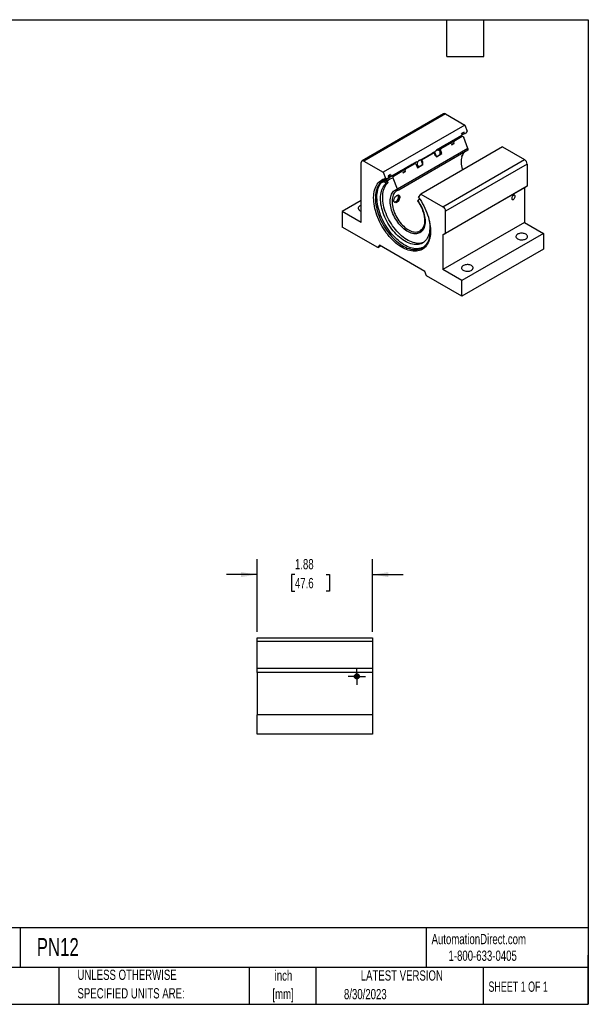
# Model space of a CAD drawing. Header units: inches. Extents: x 0.5 to 21.5, y 0.5 to 16.5.
# Tile 2 of 2: x 12.3 to 21.5, y 0.5 to 16.5. Entities that reach past the tile are written whole.
import ezdxf

# ---------------------------------------------------------------- set-up
doc = ezdxf.new("R2010")
doc.units = ezdxf.units.IN
doc.header["$LTSCALE"] = 2
doc.header["$MEASUREMENT"] = 0
doc.linetypes.add('CENTERX2', pattern=[0.8, 0.5, -0.1, 0.1, -0.1])
doc.layers.add('CENTER', color=40, linetype='CENTERX2')
doc.layers.add('DIMENSIONS', color=140, linetype='Continuous', lineweight=25)
doc.layers.add('TEXT', color=140, linetype='Continuous', lineweight=25)
doc.styles.add('SLDTEXTSTYLE0', font='TXT', dxfattribs={"width": 0.7})
doc.styles.add('SLDTEXTSTYLE1', font='TXT', dxfattribs={"width": 0.65})
doc.dimstyles.new('SLDDIMSTYLE4', dxfattribs={"dimtxt": 0.169922, "dimasz": 0.26, "dimexe": 0, "dimexo": 0.0625, "dimgap": 0.04248, "dimtad": 0, "dimtih": 1, "dimtoh": 1, "dimrnd": 1e-09, "dimzin": 12, "dimdsep": 46, "dimtxsty": 'SLDTEXTSTYLE0', "dimsah": 1, "dimcen": 0.09, "dimadec": 0, "dimazin": 3, "dimtfac": 1, "dimtmove": 0, "dimatfit": 0, "dimfxl": 0, "dimfrac": 2, "dimtolj": 1, "dimtzin": 12, "dimarcsym": 0})

# ---------------------------------------------------------------- blocks, each defined once
blk = doc.blocks.new('SW_NOTE_0')
at = {"layer": 'TEXT', "color": 0, "char_height": 0.1667, "attachment_point": 2, "style": 'SLDTEXTSTYLE0'}
for s, insert in [('inch', (0.25, 0.215)), ('[mm]', (0.244, -0.086))]:
    blk.add_mtext(s, dxfattribs=dict(at, insert=insert))
blk = doc.blocks.new('SW_NOTE_0_1')
at = {"layer": 'TEXT', "color": 0, "char_height": 0.16667, "attachment_point": 1, "style": 'SLDTEXTSTYLE0'}
for s, insert in [('UNLESS OTHERWISE', (0, 0.215)), ('SPECIFIED UNITS ARE:', (0, -0.086))]:
    blk.add_mtext(s, dxfattribs=dict(at, insert=insert))
blk = doc.blocks.new('_D_8')
at = {"layer": 'DIMENSIONS'}
for p, q in [((16.117, 6.555), (16.117, 7.733)), ((17.992, 6.555), (17.992, 7.733)), ((16.117, 7.483), (15.617, 7.483)), ((16.732, 7.483), (16.675, 7.483)), ((16.675, 7.483), (16.675, 7.213)), ((17.237, 7.483), (17.294, 7.483)), ((17.294, 7.483), (17.294, 7.213)), ((17.992, 7.483), (18.492, 7.483)), ((16.675, 7.213), (16.732, 7.213)), ((17.294, 7.213), (17.237, 7.213))]:
    blk.add_line(p, q, dxfattribs=at)
for points in [[(16.117, 7.483), (15.857, 7.523), (15.857, 7.443)], [(17.992, 7.483), (18.252, 7.443), (18.252, 7.523)]]:
    blk.add_solid(points, dxfattribs=at)
at = {"layer": 'DIMENSIONS', "char_height": 0.1667, "attachment_point": 1, "style": 'SLDTEXTSTYLE0'}
for s, insert in [('1.88', (16.732, 7.736)), ('47.6', (16.732, 7.428))]:
    blk.add_mtext(s, dxfattribs=dict(at, insert=insert))
blk = doc.blocks.new('SW_CENTERMARKSYMBOL_1')
at = {"layer": 'CENTER', "color": 0}
for p, q in [((-0.1, 0), (-0.1395, 0)), ((0, 0), (-0.1, 0)), ((0, 0.1), (0, 0.1395)), ((0, 0), (0, 0.1)), ((0, 0), (0, -0.1)), ((0, 0), (0.1, 0)), ((0.1, 0), (0.1395, 0)), ((0, -0.1), (0, -0.1395))]:
    blk.add_line(p, q, dxfattribs=at)

msp = doc.modelspace()

# ---------------------------------------------------------------- linework, layer by layer
for p, q in [((19.1484, 14.9712), (17.8225, 14.2058)), ((19.1784, 14.9682), (17.8525, 14.2028)), ((19.1784, 14.9682), (19.4912, 14.7876)), ((19.4912, 14.7876), (18.1654, 14.0222)), ((19.4912, 14.7876), (19.5299, 14.688)), ((19.4442, 14.6161), (19.0413, 14.3836)), ((19.3824, 14.5797), (19.2472, 14.5016)), ((19.3163, 14.5268), (19.4515, 14.6049)), ((19.3547, 14.5645), (19.3558, 14.5643)), ((19.371, 14.5731), (19.3722, 14.5746)), ((19.3978, 14.5894), (19.3949, 14.5863)), ((19.4133, 14.5943), (19.4213, 14.603)), ((19.481, 14.6727), (19.44, 14.6491)), ((19.4487, 14.6266), (19.44, 14.6491)), ((19.4442, 14.6161), (19.4487, 14.6266)), ((19.4487, 14.6268), (19.4564, 14.6322)), ((19.5439, 14.4081), (19.4745, 14.5871)), ((19.4897, 14.6503), (19.481, 14.6727)), ((19.4897, 14.6503), (19.4993, 14.648)), ((19.5228, 14.6616), (19.4993, 14.648)), ((19.5228, 14.6616), (19.5299, 14.688)), ((19.5439, 14.4081), (18.4002, 13.7479)), ((19.5439, 14.4081), (18.4002, 13.7479)), ((20.1065, 14.4324), (18.7806, 13.6671)), ((19.1917, 14.4696), (19.0316, 14.3772)), ((19.0996, 14.4017), (19.0959, 14.3879)), ((19.0996, 14.4017), (19.2608, 14.4948)), ((19.272, 14.4895), (19.2608, 14.4948)), ((19.272, 14.4895), (19.281, 14.4661)), ((19.281, 14.4661), (19.3217, 14.4896)), ((19.3163, 14.5268), (19.3126, 14.513)), ((19.3217, 14.4896), (19.3126, 14.513)), ((19.3409, 14.5557), (19.3426, 14.5575)), ((20.1065, 14.4324), (20.4635, 14.2263)), ((19.542, 14.3786), (18.4201, 13.7309)), ((18.7899, 14.2229), (18.9957, 14.3417)), ((19.0068, 14.3364), (18.9957, 14.3417)), ((19.0068, 14.3364), (19.0318, 14.2719)), ((19.0256, 14.3732), (19.0413, 14.3836)), ((19.0318, 14.2719), (19.1209, 14.3234)), ((19.1209, 14.3234), (19.0959, 14.3879)), ((17.8101, 13.2058), (17.8101, 14.1783)), ((17.8525, 14.2028), (18.1654, 14.0222)), ((18.7068, 14.1905), (18.3018, 13.9567)), ((18.6168, 14.1377), (18.4556, 14.0447)), ((18.5247, 14.0699), (18.6859, 14.1629)), ((18.6053, 14.1319), (18.6036, 14.1301)), ((18.6971, 14.1576), (18.6859, 14.1629)), ((18.6971, 14.1576), (18.7221, 14.0931)), ((18.7068, 14.1905), (18.722, 14.1981)), ((18.7226, 14.1051), (18.7184, 14.1027)), ((18.7221, 14.0931), (18.8112, 14.1446)), ((18.7899, 14.2229), (18.7862, 14.2091)), ((18.8112, 14.1446), (18.7862, 14.2091)), ((18.8112, 14.1446), (18.7949, 14.1406)), ((19.1377, 13.4609), (20.4635, 14.2263)), ((20.5059, 14.1528), (19.1801, 13.3874)), ((20.5059, 14.1528), (20.5059, 13.7935)), ((18.1654, 14.0222), (18.204, 13.9227)), ((18.204, 13.9227), (18.2253, 13.9125)), ((18.2509, 13.9273), (18.2253, 13.9125)), ((18.2857, 13.9827), (18.2447, 13.959)), ((18.2447, 13.959), (18.2523, 13.9393)), ((18.2509, 13.9273), (18.2523, 13.9393)), ((18.4001, 14.0126), (18.2649, 13.9346)), ((18.2857, 13.9827), (18.2933, 13.963)), ((18.2933, 13.963), (18.3018, 13.9567)), ((18.4002, 13.7479), (18.3307, 13.9269)), ((18.3341, 13.9598), (18.4692, 14.0378)), ((18.4804, 14.0325), (18.4692, 14.0378)), ((18.4804, 14.0325), (18.4894, 14.0091)), ((18.4894, 14.0091), (18.5301, 14.0326)), ((18.5247, 14.0699), (18.521, 14.056)), ((18.5301, 14.0326), (18.521, 14.056)), ((18.1734, 13.8628), (18.2087, 13.8832)), ((18.2365, 13.8684), (18.2011, 13.848)), ((18.2109, 13.8333), (18.2011, 13.848)), ((18.2109, 13.8333), (18.2462, 13.8537)), ((18.2462, 13.8537), (18.2365, 13.8684)), ((20.4618, 13.768), (19.1359, 13.0026)), ((20.5059, 13.7935), (19.1801, 13.0282)), ((20.5059, 13.7935), (20.4618, 13.768)), ((20.4618, 13.768), (20.4618, 13.2058)), ((18.742, 13.6121), (18.7806, 13.6671)), ((18.7806, 13.6671), (19.1377, 13.4609)), ((17.8101, 13.563), (17.5007, 13.3844)), ((18.7537, 13.5953), (18.7279, 13.5587)), ((17.5007, 13.3844), (17.5007, 13.1297)), ((17.8101, 13.2058), (17.5007, 13.3844)), ((19.1801, 13.0282), (19.1801, 13.3874)), ((18.0774, 12.7968), (17.5007, 13.1297)), ((20.4618, 13.2058), (19.1359, 12.4405)), ((20.4618, 13.2058), (20.7711, 13.0272)), ((19.1359, 13.0026), (19.1801, 13.0282)), ((19.1359, 13.0026), (19.1359, 12.4405)), ((20.7711, 13.0272), (19.4453, 12.2619)), ((20.7711, 13.0272), (20.7711, 12.7725)), ((18.104, 12.8345), (18.0774, 12.7968)), ((18.0774, 12.7968), (18.1234, 12.8233)), ((18.8421, 12.4084), (18.104, 12.8345)), ((20.7711, 12.7725), (19.4453, 12.0071)), ((18.8686, 12.34), (18.8421, 12.4084)), ((19.4453, 12.0071), (18.8686, 12.34)), ((19.4453, 12.2619), (19.1359, 12.4405)), ((19.4453, 12.0071), (19.4453, 12.2619)), ((16.1175, 6.4546), (17.9925, 6.4546)), ((16.1175, 6.3946), (16.1175, 6.4546)), ((17.9925, 6.4546), (17.9925, 6.3946)), ((17.9925, 6.3946), (16.1175, 6.3946)), ((16.1175, 5.9546), (16.1175, 6.3946)), ((17.9925, 6.3946), (17.9925, 5.9546)), ((17.9925, 5.9546), (16.1175, 5.9546)), ((16.1175, 5.8921), (16.1175, 5.9546)), ((17.9925, 5.9546), (17.9925, 5.8921)), ((17.9925, 5.8921), (16.1175, 5.8921)), ((16.1175, 5.8921), (16.1175, 5.2036)), ((17.7656, 5.8315), (17.7747, 5.8315)), ((17.7747, 5.8257), (17.7656, 5.8257)), ((17.7777, 5.8315), (17.7747, 5.8315)), ((17.7747, 5.8257), (17.7777, 5.8257)), ((17.9925, 5.8921), (17.9925, 5.2036)), ((16.1175, 4.8916), (16.1175, 5.2036)), ((17.9925, 5.2036), (16.1175, 5.2036)), ((17.9925, 5.2036), (17.9925, 4.8916)), ((17.9925, 4.8916), (16.1175, 4.8916))]:
    msp.add_line(p, q)
at = {"flags": 128}
for points in [[(19.4458, 14.6341), (19.4671, 14.6433), (19.4897, 14.6503)], [(18.9625, 14.333), (18.9726, 14.3362), (18.9957, 14.3417)], [(19.0959, 14.3879), (19.0732, 14.3824), (19.0631, 14.3791)], [(19.1209, 14.3234), (19.0997, 14.3179), (19.0852, 14.3126)], [(19.4811, 14.3434), (19.4804, 14.3427), (19.4684, 14.3283), (19.458, 14.312), (19.4492, 14.2939), (19.4422, 14.274), (19.4368, 14.2525), (19.4332, 14.2296), (19.4315, 14.2054), (19.4315, 14.1801), (19.4333, 14.1538), (19.437, 14.1267), (19.4424, 14.099), (19.4495, 14.071), (19.4541, 14.0558)], [(18.7899, 14.2229), (18.7668, 14.2174), (18.7571, 14.2143)], [(18.742, 13.6121), (18.7648, 13.5787), (18.7866, 13.5444), (18.8071, 13.5093), (18.8263, 13.4735), (18.8441, 13.4372), (18.8605, 13.4005), (18.8754, 13.3635), (18.8888, 13.3264), (18.9005, 13.2893), (18.9106, 13.2524), (18.919, 13.2158), (18.9256, 13.1796), (18.9306, 13.1441), (18.9337, 13.1093), (18.935, 13.0753), (18.9346, 13.0424), (18.9324, 13.0106), (18.9284, 12.98), (18.9226, 12.9508), (18.9151, 12.9231), (18.9059, 12.8969), (18.895, 12.8725), (18.8825, 12.8498), (18.8684, 12.829), (18.8528, 12.8102), (18.8357, 12.7934), (18.8171, 12.7787), (18.7973, 12.7661), (18.7762, 12.7558), (18.7539, 12.7476), (18.7306, 12.7418), (18.7062, 12.7382), (18.6809, 12.7369), (18.6549, 12.738), (18.6281, 12.7413), (18.6007, 12.7469), (18.5729, 12.7548), (18.5446, 12.765), (18.5161, 12.7773), (18.4874, 12.7918), (18.4586, 12.8084), (18.4299, 12.8271), (18.4014, 12.8477), (18.3732, 12.8701), (18.3453, 12.8944), (18.3179, 12.9204), (18.2912, 12.9479), (18.2651, 12.977), (18.2398, 13.0074), (18.2155, 13.0391), (18.1921, 13.072), (18.1698, 13.1058), (18.1487, 13.1405), (18.1289, 13.176), (18.1104, 13.2121), (18.0933, 13.2487), (18.0776, 13.2856), (18.0635, 13.3226), (18.051, 13.3597), (18.0401, 13.3968), (18.0309, 13.4335), (18.0234, 13.4699), (18.0176, 13.5058), (18.0136, 13.5409), (18.0114, 13.5753), (18.011, 13.6088), (18.0123, 13.6412), (18.0155, 13.6723), (18.0204, 13.7022), (18.027, 13.7307), (18.0354, 13.7576), (18.0455, 13.7829), (18.0573, 13.8064), (18.0706, 13.8281), (18.0855, 13.8479), (18.1019, 13.8657), (18.1198, 13.8814), (18.139, 13.895), (18.1595, 13.9065), (18.1812, 13.9157), (18.204, 13.9227)], [(18.2494, 13.9469), (18.2706, 13.956), (18.2933, 13.963)], [(18.2253, 13.9125), (18.2027, 13.9054), (18.1812, 13.8961), (18.161, 13.8845), (18.1421, 13.8707), (18.1246, 13.8548), (18.1086, 13.8367), (18.0941, 13.8167), (18.0812, 13.7947), (18.07, 13.7709), (18.0604, 13.7454), (18.0526, 13.7182), (18.0466, 13.6894), (18.0423, 13.6593), (18.0399, 13.6279), (18.0392, 13.5953), (18.0404, 13.5617), (18.0434, 13.5272), (18.0482, 13.4919), (18.0548, 13.4561), (18.0631, 13.4197), (18.0732, 13.3831), (18.0849, 13.3463), (18.0983, 13.3094), (18.1132, 13.2727), (18.1297, 13.2363), (18.1476, 13.2003), (18.1669, 13.1649), (18.1875, 13.1302), (18.2093, 13.0963), (18.2322, 13.0635), (18.2562, 13.0317), (18.2811, 13.0013), (18.3069, 12.9722), (18.3333, 12.9446), (18.3605, 12.9186), (18.3881, 12.8944), (18.4161, 12.8719), (18.4444, 12.8514), (18.4729, 12.8329), (18.5014, 12.8164), (18.5299, 12.802), (18.5582, 12.7899), (18.5862, 12.78), (18.6139, 12.7723), (18.641, 12.767), (18.6674, 12.764), (18.6932, 12.7634), (18.7181, 12.7651), (18.7421, 12.7691), (18.765, 12.7755), (18.7868, 12.7842), (18.8074, 12.7951), (18.8267, 12.8082), (18.8446, 12.8236), (18.8611, 12.841), (18.8761, 12.8604), (18.8894, 12.8818), (18.9012, 12.9051), (18.9112, 12.9301), (18.9195, 12.9569), (18.9261, 12.9851), (18.9309, 13.0148), (18.9339, 13.0459), (18.9351, 13.075)], [(18.8164, 12.8009), (18.8125, 12.799), (18.7907, 12.7903), (18.7677, 12.7839), (18.7437, 12.7799), (18.7188, 12.7782), (18.6931, 12.7788), (18.6666, 12.7818), (18.6395, 12.7871), (18.6119, 12.7948), (18.5839, 12.8047), (18.5555, 12.8168), (18.5271, 12.8312), (18.4985, 12.8477), (18.47, 12.8662), (18.4417, 12.8867), (18.4137, 12.9092), (18.3861, 12.9334), (18.359, 12.9594), (18.3325, 12.987), (18.3067, 13.0161), (18.2818, 13.0465), (18.2579, 13.0783), (18.2349, 13.1111), (18.2131, 13.145), (18.1925, 13.1797), (18.1732, 13.2151), (18.1553, 13.2511), (18.1388, 13.2875), (18.1239, 13.3242), (18.1105, 13.3611), (18.0988, 13.3979), (18.0887, 13.4345), (18.0804, 13.4709), (18.0738, 13.5067), (18.069, 13.542), (18.066, 13.5765), (18.0649, 13.6101), (18.0655, 13.6427), (18.0679, 13.6741), (18.0722, 13.7042), (18.0783, 13.733), (18.0861, 13.7602), (18.0956, 13.7857), (18.1069, 13.8095), (18.1197, 13.8315), (18.1342, 13.8515), (18.1502, 13.8696), (18.1677, 13.8855), (18.1835, 13.8972)], [(18.9167, 13.2265), (18.9205, 13.1982), (18.9234, 13.1656), (18.9245, 13.1339), (18.9238, 13.1033), (18.9212, 13.0738), (18.9169, 13.0456), (18.9108, 13.0189), (18.903, 12.9937), (18.8934, 12.9701), (18.8822, 12.9484), (18.8694, 12.9285), (18.855, 12.9105), (18.8391, 12.8946), (18.8218, 12.8808), (18.8031, 12.8691), (18.7832, 12.8597), (18.7621, 12.8525), (18.74, 12.8477), (18.7169, 12.8451), (18.6929, 12.8449), (18.6681, 12.847), (18.6427, 12.8515), (18.6167, 12.8582), (18.5904, 12.8672), (18.5637, 12.8785), (18.5369, 12.8919), (18.5099, 12.9074), (18.4831, 12.925), (18.4564, 12.9446), (18.43, 12.966), (18.4041, 12.9892), (18.3787, 13.0141), (18.3539, 13.0406), (18.3299, 13.0685), (18.3068, 13.0978), (18.2846, 13.1282), (18.2636, 13.1597), (18.2437, 13.1921), (18.225, 13.2253), (18.2077, 13.2591), (18.1918, 13.2933), (18.1774, 13.3279), (18.1646, 13.3626), (18.1534, 13.3974), (18.1438, 13.4319), (18.136, 13.4662), (18.1299, 13.5), (18.1256, 13.5331), (18.123, 13.5655), (18.1223, 13.597), (18.1234, 13.6275), (18.1262, 13.6567), (18.1309, 13.6846), (18.1373, 13.7111), (18.1455, 13.736), (18.1554, 13.7592), (18.1669, 13.7806), (18.18, 13.8002), (18.1947, 13.8178), (18.2109, 13.8333), (18.2109, 13.8333)], [(18.8241, 12.8825), (18.8186, 12.8801), (18.7975, 12.873), (18.7753, 12.8681), (18.7522, 12.8655), (18.7282, 12.8653), (18.7035, 12.8674), (18.6781, 12.8719), (18.6521, 12.8786), (18.6257, 12.8876), (18.5991, 12.8989), (18.5722, 12.9123), (18.5453, 12.9278), (18.5184, 12.9454), (18.4918, 12.965), (18.4654, 12.9864), (18.4395, 13.0096), (18.414, 13.0345), (18.3893, 13.061), (18.3653, 13.0889), (18.3422, 13.1182), (18.32, 13.1486), (18.2989, 13.1801), (18.279, 13.2125), (18.2604, 13.2457), (18.2431, 13.2795), (18.2272, 13.3137), (18.2128, 13.3483), (18.2, 13.383), (18.1887, 13.4178), (18.1792, 13.4523), (18.1713, 13.4866), (18.1652, 13.5204), (18.1609, 13.5536), (18.1584, 13.586), (18.1577, 13.6174), (18.1587, 13.6479), (18.1616, 13.6771), (18.1663, 13.705), (18.1727, 13.7315), (18.1809, 13.7564), (18.1907, 13.7796), (18.2022, 13.8011), (18.2154, 13.8206), (18.2301, 13.8382), (18.2462, 13.8537)], [(18.1676, 13.8773), (18.1757, 13.8877), (18.1845, 13.8979)], [(18.7279, 13.5587), (18.7459, 13.5323), (18.7628, 13.5049), (18.7783, 13.4768), (18.7925, 13.4481), (18.8052, 13.419), (18.8164, 13.3897), (18.826, 13.3604), (18.8338, 13.3312), (18.8399, 13.3024), (18.8443, 13.2741), (18.8469, 13.2466), (18.8476, 13.2199), (18.8465, 13.1943), (18.8436, 13.17), (18.8389, 13.147), (18.8325, 13.1256), (18.8243, 13.1058), (18.8145, 13.0878), (18.803, 13.0718), (18.79, 13.0578), (18.7755, 13.0458), (18.7597, 13.0361), (18.7427, 13.0286), (18.7245, 13.0234), (18.7052, 13.0206), (18.6851, 13.0201), (18.6642, 13.0219), (18.6426, 13.0261), (18.6205, 13.0326), (18.5981, 13.0413), (18.5754, 13.0523), (18.5527, 13.0654), (18.53, 13.0806), (18.5076, 13.0978), (18.4855, 13.1167), (18.464, 13.1375), (18.443, 13.1598), (18.4229, 13.1836), (18.4037, 13.2086), (18.3854, 13.2349), (18.3684, 13.262), (18.3526, 13.29), (18.3381, 13.3186), (18.3251, 13.3477), (18.3137, 13.3769), (18.3038, 13.4063), (18.2956, 13.4355), (18.2892, 13.4644), (18.2845, 13.4928), (18.2816, 13.5205), (18.2805, 13.5473), (18.2813, 13.5731), (18.2838, 13.5977), (18.2882, 13.6209), (18.2943, 13.6427), (18.3022, 13.6627), (18.3117, 13.6811), (18.3229, 13.6975), (18.3356, 13.7119), (18.3498, 13.7242), (18.3654, 13.7343), (18.3822, 13.7422), (18.4002, 13.7479)], [(18.7279, 13.5587), (18.7459, 13.5322), (18.7628, 13.5049), (18.7783, 13.4768), (18.7925, 13.4481), (18.8052, 13.419), (18.8164, 13.3897), (18.8259, 13.3604), (18.8338, 13.3312), (18.8399, 13.3024), (18.8443, 13.2741), (18.8469, 13.2466), (18.8476, 13.2199), (18.8465, 13.1943), (18.8436, 13.17), (18.8389, 13.147), (18.8325, 13.1256), (18.8243, 13.1058), (18.8144, 13.0878), (18.803, 13.0718), (18.79, 13.0578), (18.7755, 13.0458), (18.7597, 13.0361), (18.7427, 13.0286), (18.7245, 13.0234), (18.7052, 13.0206), (18.6851, 13.0201), (18.6641, 13.0219), (18.6426, 13.0261), (18.6205, 13.0326), (18.5981, 13.0413), (18.5754, 13.0523), (18.5527, 13.0654), (18.53, 13.0806), (18.5076, 13.0978), (18.4855, 13.1167), (18.464, 13.1375), (18.443, 13.1598), (18.4229, 13.1836), (18.4036, 13.2086), (18.3854, 13.2349), (18.3684, 13.262), (18.3526, 13.29), (18.3381, 13.3186), (18.3251, 13.3476), (18.3137, 13.3769), (18.3038, 13.4063), (18.2956, 13.4355), (18.2892, 13.4644), (18.2845, 13.4927), (18.2816, 13.5204), (18.2805, 13.5473), (18.2813, 13.5731), (18.2838, 13.5977), (18.2882, 13.6209), (18.2943, 13.6427), (18.3022, 13.6627), (18.3117, 13.681), (18.3229, 13.6975), (18.3356, 13.7119), (18.3498, 13.7242), (18.3653, 13.7343), (18.3822, 13.7422), (18.4002, 13.7479)], [(18.4201, 13.7309), (18.4029, 13.7253), (18.3868, 13.7174), (18.3719, 13.7073), (18.3585, 13.695), (18.3466, 13.6807), (18.3362, 13.6644), (18.3274, 13.6463), (18.3203, 13.6264), (18.315, 13.6049), (18.3114, 13.582), (18.3096, 13.5578), (18.3096, 13.5324), (18.3115, 13.5061), (18.3151, 13.4791), (18.3205, 13.4514), (18.3277, 13.4233), (18.3365, 13.395), (18.347, 13.3667), (18.359, 13.3386), (18.3725, 13.3109), (18.3873, 13.2837), (18.4035, 13.2572), (18.4208, 13.2317), (18.4392, 13.2072), (18.4584, 13.184), (18.4785, 13.1623), (18.4993, 13.1421), (18.5205, 13.1236), (18.5422, 13.1069), (18.564, 13.0922), (18.586, 13.0796), (18.6078, 13.069), (18.6295, 13.0607), (18.6507, 13.0547), (18.6715, 13.0509), (18.6915, 13.0495), (18.7108, 13.0504), (18.7292, 13.0536), (18.7465, 13.0592), (18.7627, 13.067), (18.7775, 13.077), (18.791, 13.0892), (18.803, 13.1035), (18.8135, 13.1197), (18.8212, 13.1352)], [(20.2544, 13.5965), (20.2553, 13.5887), (20.2581, 13.5825), (20.2626, 13.5784), (20.2684, 13.5766), (20.2751, 13.5773), (20.2823, 13.5803), (20.2896, 13.5856), (20.2963, 13.5927), (20.3021, 13.6012), (20.3065, 13.6104), (20.3093, 13.6198), (20.3103, 13.6287), (20.3093, 13.6365), (20.3065, 13.6427), (20.3021, 13.6468), (20.2963, 13.6486), (20.2896, 13.6479), (20.2823, 13.6448), (20.2751, 13.6396), (20.2684, 13.6325), (20.2626, 13.624), (20.2581, 13.6148), (20.2553, 13.6054), (20.2544, 13.5965)], [(17.788, 13.4737), (17.778, 13.4669), (17.7701, 13.4592), (17.7644, 13.4509), (17.7613, 13.4421), (17.7606, 13.4332), (17.7625, 13.4243), (17.767, 13.4158), (17.7738, 13.4077), (17.7828, 13.4005), (17.7937, 13.3942), (17.8063, 13.389), (17.8101, 13.3877)], [(17.8101, 13.4832), (17.7998, 13.4795), (17.788, 13.4737)], [(20.3513, 12.938), (20.3631, 12.9322), (20.3764, 12.9276), (20.3908, 12.9244), (20.406, 12.9225), (20.4214, 12.9221), (20.4368, 12.9233), (20.4516, 12.9258), (20.4655, 12.9297), (20.4781, 12.9349), (20.4891, 12.9412), (20.4981, 12.9485), (20.5049, 12.9565), (20.5093, 12.9651), (20.5112, 12.974), (20.5106, 12.9829), (20.5074, 12.9917), (20.5018, 13), (20.4939, 13.0077), (20.4838, 13.0145), (20.472, 13.0203), (20.4587, 13.0248), (20.4443, 13.0281), (20.4292, 13.0299), (20.4137, 13.0303), (20.3983, 13.0292), (20.3835, 13.0266), (20.3696, 13.0227), (20.357, 13.0175), (20.346, 13.0112), (20.337, 13.0039), (20.3302, 12.9959), (20.3258, 12.9873), (20.3239, 12.9785), (20.3245, 12.9695), (20.3277, 12.9608), (20.3333, 12.9525), (20.3413, 12.9448), (20.3513, 12.938)], [(19.4674, 12.4277), (19.4792, 12.4219), (19.4925, 12.4173), (19.5069, 12.4141), (19.5221, 12.4123), (19.5375, 12.4119), (19.5529, 12.413), (19.5678, 12.4155), (19.5817, 12.4195), (19.5943, 12.4247), (19.6052, 12.431), (19.6142, 12.4383), (19.621, 12.4463), (19.6254, 12.4549), (19.6273, 12.4637), (19.6267, 12.4727), (19.6235, 12.4814), (19.6179, 12.4897), (19.61, 12.4974), (19.6, 12.5042), (19.5882, 12.51), (19.5748, 12.5146), (19.5604, 12.5178), (19.5453, 12.5197), (19.5298, 12.52), (19.5144, 12.5189), (19.4996, 12.5164), (19.4857, 12.5125), (19.4731, 12.5073), (19.4621, 12.5009), (19.4531, 12.4937), (19.4463, 12.4856), (19.4419, 12.4771), (19.44, 12.4682), (19.4406, 12.4593), (19.4438, 12.4505), (19.4495, 12.4422), (19.4574, 12.4345), (19.4674, 12.4277)]]:
    msp.add_lwpolyline(points, dxfattribs=at)
msp.add_circle((17.7387, 5.8286), 0.0395)
for centre, radius, start, end in [((19.1608, 14.9437), 0.0302, 54.38242, 114.30712), ((19.4894, 14.3934), 0.2149, 100.16663, 119.88465), ((19.5521, 14.4387), 0.2159, 104.16572, 118.76795), ((19.1375, 14.1902), 0.2149, 100.16663, 119.88465), ((19.2988, 14.2833), 0.2149, 100.16663, 119.88465), ((19.3535, 14.3176), 0.2125, 100.08069, 128.68896), ((19.3509, 14.3031), 0.2134, 100.33641, 116.7264), ((19.3595, 14.2877), 0.2054, 100.6089, 113.61331), ((17.836, 14.1825), 0.0262, 50.79671, 189.21404), ((18.7239, 13.9514), 0.2149, 100.16663, 119.88465), ((20.4138, 14.1486), 0.0922, 2.60548, 57.39452), ((18.3719, 13.7491), 0.214, 100.18635, 142.03517), ((18.3673, 13.727), 0.2031, 100.37001, 132.63126), ((18.3547, 13.7473), 0.2159, 104.16724, 118.50151), ((18.5071, 13.8263), 0.2149, 100.16663, 119.88465), ((18.5619, 13.8606), 0.2125, 100.08069, 128.68896), ((18.5593, 13.8461), 0.2134, 100.33641, 116.7264), ((18.5679, 13.8307), 0.2054, 100.6089, 113.61331), ((18.1437, 13.9248), 0.0688, 265.38466, 295.58009), ((18.1778, 13.9506), 0.0741, 255.94364, 294.67273), ((18.1778, 13.8377), 0.0255, 23.66206, 100.01443), ((18.3668, 13.7355), 0.2327, 132.01742, 142.67244), ((18.2132, 13.8581), 0.0255, 23.66206, 100.01443), ((19.088, 13.3832), 0.0922, 2.60548, 57.39452), ((17.7387, 5.8286), 0.0391, 4.22992, 355.77008), ((17.7387, 5.8286), 0.0361, 4.58253, 355.41747), ((17.7387, 5.8286), 0.0271, 6.11158, 353.88842)]:
    msp.add_arc(centre, radius, start, end)
for points, knots in [([(19.4515, 14.6049), (19.4562, 14.6051), (19.4609, 14.6035), (19.4691, 14.5972), (19.4724, 14.5925), (19.4745, 14.5871)], [0, 0, 0, 0, 0.5, 0.5, 1, 1, 1, 1]), ([(19.542, 14.3786), (19.5443, 14.3828), (19.5457, 14.3877), (19.5462, 14.3954), (19.5461, 14.3981), (19.5454, 14.4032), (19.5448, 14.4057), (19.5439, 14.4081)], [0, 0, 0, 0, 0.5, 0.5, 0.75, 0.75, 1, 1, 1, 1]), ([(18.7492, 14.2117), (18.7636, 14.2187), (18.8066, 14.2398), (18.8768, 14.2792), (18.9459, 14.3202), (18.9862, 14.3471), (18.9995, 14.356)], [0, 0, 0, 0, 0.1679814, 0.5014833, 0.8365311, 1, 1, 1, 1]), ([(19.003, 14.3056), (19.0004, 14.3121), (18.9997, 14.3194), (19.0012, 14.3335), (19.0034, 14.34), (19.0094, 14.3517), (19.0131, 14.3568), (19.0216, 14.3657), (19.0262, 14.3693), (19.0362, 14.3751), (19.0415, 14.3772), (19.0524, 14.3795), (19.058, 14.3798), (19.0692, 14.378), (19.0747, 14.3759), (19.0821, 14.3704), (19.0844, 14.3681), (19.0884, 14.3629), (19.0901, 14.3599), (19.0938, 14.3502), (19.0946, 14.3428), (19.0935, 14.3323), (19.0927, 14.3289), (19.0907, 14.3224), (19.0894, 14.3193), (19.085, 14.3105), (19.0812, 14.3054), (19.0728, 14.2966), (19.0681, 14.2929), (19.0581, 14.2871), (19.0527, 14.285), (19.0419, 14.2826), (19.0363, 14.2823), (19.0279, 14.2837), (19.0251, 14.2845), (19.0197, 14.2867), (19.0171, 14.2882), (19.0122, 14.2919), (19.0098, 14.2941), (19.0059, 14.2994), (19.0042, 14.3023), (19.003, 14.3056)], [0, 0, 0, 0, 0.0625, 0.0625, 0.125, 0.125, 0.1875, 0.1875, 0.25, 0.25, 0.3125, 0.3125, 0.375, 0.375, 0.4375, 0.4375, 0.46875, 0.46875, 0.5, 0.5, 0.5625, 0.5625, 0.59375, 0.59375, 0.625, 0.625, 0.6875, 0.6875, 0.75, 0.75, 0.8125, 0.8125, 0.875, 0.875, 0.90625, 0.90625, 0.9375, 0.9375, 0.96875, 0.96875, 1, 1, 1, 1]), ([(19.0486, 14.3785), (19.0439, 14.3777), (19.0361, 14.3764), (19.0285, 14.3741), (19.0256, 14.3732)], [0, 0, 0, 0, 0.6121304, 1, 1, 1, 1]), ([(19.0291, 14.279), (19.0331, 14.2803), (19.0386, 14.2822), (19.0449, 14.2832), (19.0466, 14.2835)], [0, 0, 0, 0, 0.7377071, 1, 1, 1, 1]), ([(19.4436, 14.2778), (19.445, 14.2825), (19.4476, 14.2905), (19.4509, 14.2974), (19.4523, 14.3003)], [0, 0, 0, 0, 0.585494, 1, 1, 1, 1]), ([(18.6247, 14.1431), (18.6244, 14.1428), (18.6231, 14.1417), (18.622, 14.1405), (18.6212, 14.1396)], [0, 0, 0, 0, 0.2581835, 1, 1, 1, 1]), ([(18.8081, 14.1931), (18.8106, 14.1865), (18.8114, 14.1792), (18.8098, 14.1652), (18.8076, 14.1587), (18.8017, 14.1469), (18.798, 14.1419), (18.7895, 14.133), (18.7849, 14.1294), (18.7749, 14.1236), (18.7696, 14.1215), (18.7587, 14.1191), (18.753, 14.1188), (18.7419, 14.1206), (18.7363, 14.1228), (18.729, 14.1283), (18.7266, 14.1305), (18.7227, 14.1358), (18.721, 14.1388), (18.7172, 14.1484), (18.7164, 14.1559), (18.7176, 14.1664), (18.7183, 14.1698), (18.7204, 14.1763), (18.7216, 14.1794), (18.7261, 14.1881), (18.7298, 14.1933), (18.7382, 14.2021), (18.743, 14.2058), (18.753, 14.2115), (18.7583, 14.2137), (18.7692, 14.216), (18.7747, 14.2163), (18.7832, 14.2149), (18.7859, 14.2142), (18.7913, 14.212), (18.794, 14.2105), (18.7989, 14.2068), (18.8012, 14.2045), (18.8052, 14.1993), (18.8068, 14.1964), (18.8081, 14.1931)], [0, 0, 0, 0, 0.0625, 0.0625, 0.125, 0.125, 0.1875, 0.1875, 0.25, 0.25, 0.3125, 0.3125, 0.375, 0.375, 0.4375, 0.4375, 0.46875, 0.46875, 0.5, 0.5, 0.5625, 0.5625, 0.59375, 0.59375, 0.625, 0.625, 0.6875, 0.6875, 0.75, 0.75, 0.8125, 0.8125, 0.875, 0.875, 0.90625, 0.90625, 0.9375, 0.9375, 0.96875, 0.96875, 1, 1, 1, 1]), ([(18.7223, 14.1047), (18.7249, 14.1062), (18.7317, 14.1103), (18.7437, 14.115), (18.7547, 14.1185), (18.7617, 14.1197), (18.7633, 14.12)], [0, 0, 0, 0, 0.2154029, 0.5695364, 0.8972671, 1, 1, 1, 1]), ([(18.7654, 14.2149), (18.7606, 14.2142), (18.7542, 14.2131), (18.7481, 14.2113), (18.7465, 14.2109)], [0, 0, 0, 0, 0.7509114, 1, 1, 1, 1]), ([(18.3307, 13.9269), (18.3287, 13.9322), (18.3278, 13.9384), (18.329, 13.95), (18.331, 13.9555), (18.3341, 13.9598)], [0, 0, 0, 0, 0.5, 0.5, 1, 1, 1, 1]), ([(18.3912, 13.5323), (18.3944, 13.5342), (18.3975, 13.5364), (18.4034, 13.5415), (18.4063, 13.5444), (18.4117, 13.5508), (18.4142, 13.5542), (18.4189, 13.5616), (18.4211, 13.5655), (18.4269, 13.5775), (18.4299, 13.5861), (18.4339, 13.6027), (18.4349, 13.6109), (18.4349, 13.6218), (18.4347, 13.6252), (18.4337, 13.6315), (18.4329, 13.6344), (18.4299, 13.642), (18.4269, 13.6458), (18.4211, 13.6491), (18.4189, 13.6499), (18.4143, 13.6506), (18.4117, 13.6506), (18.4063, 13.6498), (18.4035, 13.649), (18.3975, 13.6467), (18.3944, 13.6452), (18.385, 13.6398), (18.3784, 13.6348), (18.366, 13.623), (18.3601, 13.6162), (18.3526, 13.6051), (18.3502, 13.6013), (18.3462, 13.5936), (18.3445, 13.5897), (18.3403, 13.5778), (18.3388, 13.57), (18.3387, 13.559), (18.3391, 13.5555), (18.3406, 13.549), (18.3416, 13.5459), (18.3445, 13.5404), (18.3462, 13.5379), (18.3502, 13.5336), (18.3525, 13.5317), (18.36, 13.5274), (18.3659, 13.526), (18.3783, 13.5266), (18.3849, 13.5287), (18.3912, 13.5323)], [0, 0, 0, 0, 0.03125, 0.03125, 0.0625, 0.0625, 0.09375, 0.09375, 0.125, 0.125, 0.1875, 0.1875, 0.25, 0.25, 0.28125, 0.28125, 0.3125, 0.3125, 0.375, 0.375, 0.40625, 0.40625, 0.4375, 0.4375, 0.46875, 0.46875, 0.5, 0.5, 0.5625, 0.5625, 0.625, 0.625, 0.65625, 0.65625, 0.6875, 0.6875, 0.75, 0.75, 0.78125, 0.78125, 0.8125, 0.8125, 0.84375, 0.84375, 0.875, 0.875, 0.9375, 0.9375, 1, 1, 1, 1]), ([(18.373, 13.5429), (18.3783, 13.5466), (18.3888, 13.5541), (18.4018, 13.5725), (18.4114, 13.5936), (18.4168, 13.6156), (18.4172, 13.6347), (18.4155, 13.6467), (18.4124, 13.65), (18.4121, 13.6504)], [0, 0, 0, 0, 0.1624635, 0.3248701, 0.4887518, 0.6536276, 0.8169173, 0.9785479, 1, 1, 1, 1]), ([(18.4115, 13.6504), (18.4126, 13.6489), (18.4162, 13.644), (18.4176, 13.6297), (18.4157, 13.6096), (18.4092, 13.5878), (18.3987, 13.5673), (18.386, 13.5516), (18.3768, 13.5454), (18.373, 13.5429)], [0, 0, 0, 0, 0.0721274, 0.2351128, 0.3960627, 0.5568398, 0.7195379, 0.8833505, 1, 1, 1, 1]), ([(18.4201, 13.7309), (18.416, 13.7314), (18.412, 13.7332), (18.4068, 13.7376), (18.4052, 13.7394), (18.4024, 13.7433), (18.4012, 13.7455), (18.4002, 13.7479)], [0, 0, 0, 0, 0.5, 0.5, 0.75, 0.75, 1, 1, 1, 1]), ([(18.373, 13.5429), (18.3675, 13.5402), (18.3585, 13.5359), (18.3504, 13.5374), (18.3473, 13.538)], [0, 0, 0, 0, 0.6155633, 1, 1, 1, 1]), ([(18.3476, 13.5375), (18.3521, 13.5372), (18.3604, 13.5365), (18.3691, 13.5409), (18.373, 13.5429)], [0, 0, 0, 0, 0.5470461, 1, 1, 1, 1]), ([(18.7279, 13.5587), (18.727, 13.5571), (18.7253, 13.5543), (18.726, 13.5532), (18.7263, 13.5527)], [0, 0, 0, 0, 0.5695151, 1, 1, 1, 1]), ([(18.726, 13.5526), (18.7264, 13.552), (18.7324, 13.5438), (18.7435, 13.5271), (18.7587, 13.5024), (18.7728, 13.4769), (18.7858, 13.451), (18.7975, 13.4247), (18.8078, 13.3983), (18.8168, 13.3719), (18.8243, 13.3457), (18.8304, 13.3198), (18.8349, 13.2945), (18.838, 13.2698), (18.8395, 13.246), (18.8395, 13.2231), (18.838, 13.2014), (18.8352, 13.181), (18.8309, 13.1621), (18.8262, 13.1467), (18.8225, 13.1385), (18.8211, 13.1354)], [0, 0, 0, 0, 0.0039135, 0.0608581, 0.1178307, 0.1748131, 0.2317884, 0.2887387, 0.345649, 0.4025046, 0.4592908, 0.5159942, 0.5726027, 0.6291075, 0.6855052, 0.7418011, 0.7980142, 0.8541849, 0.9103628, 0.966642, 1, 1, 1, 1])]:
    msp.add_open_spline(points, degree=3, knots=knots)
at = {"layer": 'TEXT'}
for p, q in [((0.5, 16.5), (21.5, 16.5)), ((19.2, 15.9), (19.2, 16.5)), ((19.8, 15.9), (19.8, 16.5)), ((21.5, 16.5), (21.5, 0.5)), ((19.2, 15.9), (19.8, 15.9)), ((21.5, 1.7422), (0.5, 1.7422)), ((12.2645, 1.7422), (12.2645, 1.1)), ((18.8642, 1.7422), (18.8642, 1.1)), ((21.5, 0.5), (21.5, 1.3)), ((21.5, 1.1), (0.5, 1.1)), ((12.8961, 1.1), (12.8961, 0.5)), ((15.9862, 1.1), (15.9862, 0.5)), ((17.0718, 1.1), (17.0718, 0.5)), ((19.7912, 1.1), (19.7912, 0.5)), ((0.5, 0.5), (21.5, 0.5))]:
    msp.add_line(p, q, dxfattribs=at)

# ---------------------------------------------------------------- block references
at = {"layer": 'CENTER'}
msp.add_blockref('SW_CENTERMARKSYMBOL_1', (17.7387, 5.8286), dxfattribs=at)
at = {"layer": 'TEXT'}
for name, p in [('SW_NOTE_0_1', (13.1975, 0.8482)), ('SW_NOTE_0', (16.2952, 0.8365))]:
    msp.add_blockref(name, p, dxfattribs=at)

# ---------------------------------------------------------------- texts
for s, insert, char_height, attachment_point, style in [('AutomationDirect.com', (18.9524, 1.6438), 0.166667, 1, 'SLDTEXTSTYLE0'), ('PN12', (12.536, 1.5763), 0.29167, 1, 'SLDTEXTSTYLE0'), ('1-800-633-0405', (19.2277, 1.373), 0.166667, 1, 'SLDTEXTSTYLE0'), ('LATEST VERSION', (18.4687, 1.0523), 0.166667, 2, 'SLDTEXTSTYLE0'), ('SHEET 1 OF 1', (19.8773, 0.8702), 0.166667, 1, 'SLDTEXTSTYLE1'), ('8/30/2023', (17.5286, 0.7491), 0.16667, 1, 'SLDTEXTSTYLE0')]:
    msp.add_mtext(s, dxfattribs=dict(at, insert=insert, char_height=char_height, attachment_point=attachment_point, style=style))

# ---------------------------------------------------------------- dimensions: what is measured, and where the dimension line sits
at = {"layer": 'DIMENSIONS'}
dim = msp.add_linear_dim(base=(16.1174835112, 7.4833849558), p1=(17.9924835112, 6.4545840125), p2=(16.1174835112, 6.4545840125), dimstyle='SLDDIMSTYLE4', dxfattribs=at)
dim.commit()
dim.dimension.update_dxf_attribs({"geometry": '_D_8', "text_midpoint": (16.9846017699, 7.4833849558), "dimtype": 160})

doc.saveas('drawing.dxf')
